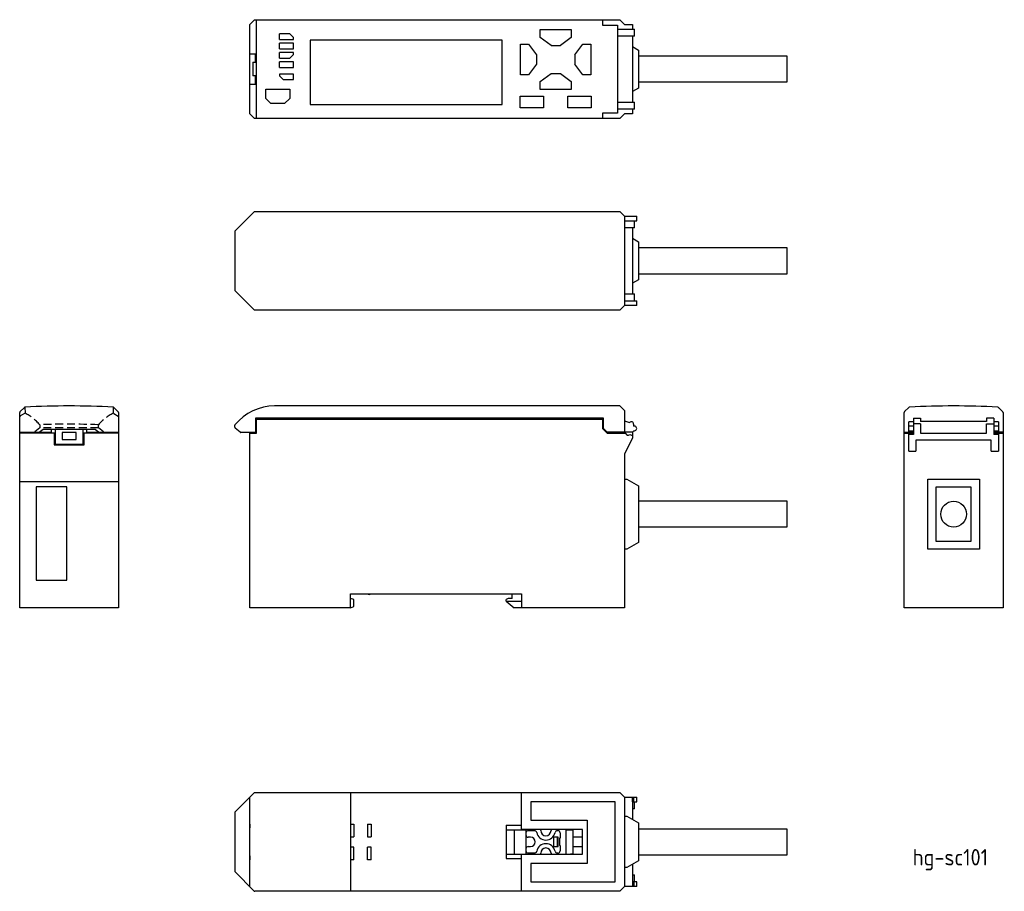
# Model space of a CAD drawing. Extents: x 245 to 455, y 473 to 659.
import ezdxf

# ---------------------------------------------------------------- set-up
doc = ezdxf.new("R2010")
doc.units = 0
doc.linetypes.add('HIDDEN', pattern=[2.516532, 1.677688, -0.838844])
doc.layers.get('0').update_dxf_attribs({"linetype": 'CONTINUOUS'})
doc.styles.get("Standard").update_dxf_attribs({"font": 'isocp.shx', "bigfont": 'extfont.shx'})

msp = doc.modelspace()

# ---------------------------------------------------------------- linework, layer by layer
for p, q in [((293.79, 658.23), (294.79, 659.23)), ((293.79, 639.13), (293.79, 658.23)), ((294.79, 659.23), (372.79, 659.23)), ((295.19, 638.13), (295.19, 659.23)), ((369.09, 659.23), (369.09, 658.08)), ((369.09, 658.08), (372.29, 658.08)), ((372.29, 658.08), (372.29, 639.28)), ((372.79, 659.23), (373.79, 658.23)), ((373.79, 658.23), (375.49, 658.23)), ((375.49, 658.23), (375.49, 657.23)), ((300.09, 655.03), (300.09, 656.23)), ((302.29, 656.23), (300.09, 656.23)), ((302.29, 656.23), (303.09, 655.43)), ((355.79, 657.13), (362.39, 657.13)), ((355.79, 655.43), (355.79, 657.13)), ((362.39, 657.13), (362.39, 655.43)), ((372.29, 657.23), (375.89, 657.23)), ((375.89, 655.73), (375.89, 657.23)), ((300.09, 655.03), (303.09, 655.03)), ((303.09, 654.23), (300.09, 654.23)), ((300.09, 653.03), (300.09, 654.23)), ((303.09, 655.03), (303.09, 655.43)), ((303.09, 653.03), (303.09, 654.23)), ((306.69, 654.83), (306.69, 641.13)), ((347.69, 654.83), (306.69, 654.83)), ((347.69, 641.13), (347.69, 654.83)), ((351.59, 654.03), (353.29, 654.03)), ((351.59, 647.43), (351.59, 654.03)), ((353.29, 654.03), (354.99, 651.73)), ((358.09, 653.73), (355.79, 655.43)), ((362.39, 655.43), (360.09, 653.73)), ((363.19, 651.73), (364.89, 654.03)), ((364.89, 654.03), (366.59, 654.03)), ((366.59, 654.03), (366.59, 647.43)), ((375.89, 655.73), (372.29, 655.73)), ((375.49, 655.73), (375.49, 641.63)), ((294.99, 651.88), (293.79, 651.88)), ((294.99, 650.13), (294.99, 651.88)), ((300.09, 653.03), (303.09, 653.03)), ((303.09, 652.23), (300.09, 652.23)), ((300.09, 651.03), (300.09, 652.23)), ((303.09, 651.83), (302.29, 651.03)), ((303.09, 651.83), (303.09, 652.23)), ((358.09, 653.73), (360.09, 653.73)), ((375.49, 653.49), (376.79, 652.74)), ((376.79, 652.74), (376.79, 644.63)), ((294.39, 650.13), (294.39, 647.23)), ((294.39, 650.13), (294.99, 650.13)), ((300.09, 651.03), (302.29, 651.03)), ((303.09, 650.23), (300.09, 650.23)), ((300.09, 649.03), (300.09, 650.23)), ((303.09, 649.03), (303.09, 650.23)), ((354.99, 649.73), (353.29, 647.43)), ((354.99, 651.73), (354.99, 649.73)), ((363.19, 651.73), (363.19, 649.73)), ((364.89, 647.43), (363.19, 649.73)), ((408.52, 651.43), (376.79, 651.43)), ((408.52, 645.93), (408.52, 651.43)), ((300.09, 649.03), (303.09, 649.03)), ((303.09, 647.63), (300.09, 647.63)), ((300.09, 647.63), (300.09, 647.23)), ((303.09, 646.43), (303.09, 647.63)), ((355.79, 646.03), (358.09, 647.73)), ((358.09, 647.73), (360.09, 647.73)), ((360.09, 647.73), (362.39, 646.03)), ((293.79, 645.48), (294.99, 645.48)), ((294.99, 647.23), (294.39, 647.23)), ((294.99, 645.48), (294.99, 647.23)), ((300.89, 646.43), (300.09, 647.23)), ((300.89, 646.43), (303.09, 646.43)), ((353.29, 647.43), (351.59, 647.43)), ((355.79, 644.33), (355.79, 646.03)), ((362.39, 646.03), (362.39, 644.33)), ((366.59, 647.43), (364.89, 647.43)), ((376.79, 645.93), (408.52, 645.93)), ((297.19, 644.43), (302.29, 644.43)), ((297.19, 642.42), (297.19, 644.43)), ((302.29, 644.43), (302.29, 642.42)), ((362.39, 644.33), (355.79, 644.33)), ((376.79, 644.63), (375.49, 643.88)), ((298.27, 641.33), (297.19, 642.42)), ((301.2, 641.33), (298.27, 641.33)), ((302.29, 642.42), (301.2, 641.33)), ((351.49, 640.43), (351.49, 642.93)), ((351.49, 642.93), (356.49, 642.93)), ((356.49, 642.93), (356.49, 640.43)), ((361.69, 642.93), (366.69, 642.93)), ((361.69, 640.43), (361.69, 642.93)), ((366.69, 642.93), (366.69, 640.43)), ((372.29, 641.63), (375.89, 641.63)), ((375.89, 640.13), (375.89, 641.63)), ((294.79, 638.13), (293.79, 639.13)), ((306.69, 641.13), (347.69, 641.13)), ((356.49, 640.43), (351.49, 640.43)), ((366.69, 640.43), (361.69, 640.43)), ((372.29, 639.28), (369.09, 639.28)), ((369.09, 639.28), (369.09, 638.13)), ((375.89, 640.13), (372.29, 640.13)), ((373.79, 639.13), (372.79, 638.13)), ((375.49, 639.13), (373.79, 639.13)), ((375.49, 640.13), (375.49, 639.13)), ((372.79, 638.13), (294.79, 638.13)), ((294.79, 618.3), (290.59, 614.1)), ((294.79, 618.3), (372.79, 618.3)), ((373.79, 617.3), (372.79, 618.3)), ((373.79, 617.3), (376.39, 617.3)), ((373.79, 617.3), (373.79, 598.2)), ((373.79, 616.3), (376.39, 616.3)), ((375.89, 614.8), (375.89, 616.3)), ((376.39, 616.3), (376.39, 617.3)), ((290.59, 614.1), (290.59, 601.4)), ((375.89, 614.8), (373.78, 614.8)), ((375.49, 614.8), (375.49, 600.7)), ((375.49, 612.56), (376.79, 611.81)), ((376.79, 611.81), (376.79, 603.7)), ((408.52, 610.5), (376.79, 610.5)), ((408.52, 605), (408.52, 610.5)), ((376.79, 603.7), (375.49, 602.95)), ((376.79, 605), (408.52, 605)), ((290.59, 601.4), (294.79, 597.2)), ((373.78, 600.7), (375.89, 600.7)), ((373.79, 600.7), (373.79, 600.7)), ((373.79, 599.2), (376.39, 599.2)), ((375.89, 599.2), (375.89, 600.7)), ((376.39, 598.2), (376.39, 599.2)), ((372.79, 597.2), (294.79, 597.2)), ((372.79, 597.2), (373.79, 598.2)), ((376.39, 598.2), (373.79, 598.2)), ((245.64, 576.46), (244.7, 575.52)), ((264.76, 576.44), (264.74, 576.46)), ((265.68, 575.52), (264.76, 576.44)), ((372.78, 576.76), (299.08, 576.76)), ((373.78, 575.76), (372.78, 576.76)), ((433.59, 575.54), (434.49, 576.44)), ((434.49, 576.44), (434.51, 576.46)), ((453.6, 576.46), (453.63, 576.44)), ((453.63, 576.44), (454.53, 575.54)), ((244.64, 533.66), (244.64, 575.38)), ((265.74, 575.38), (265.74, 533.66)), ((294.99, 574.16), (294.99, 571.1)), ((369.29, 574.16), (294.99, 574.16)), ((295.19, 573.96), (369.09, 573.96)), ((295.19, 570.96), (295.19, 573.96)), ((369.09, 573.96), (369.09, 571.96)), ((369.29, 571.96), (369.29, 574.16)), ((373.78, 575.76), (373.78, 571.16)), ((433.51, 533.66), (433.51, 575.38)), ((433.59, 575.54), (433.57, 575.52)), ((435.51, 574.16), (435.51, 570.66)), ((435.51, 574.16), (437.01, 574.16)), ((437.01, 574.16), (437.01, 573.46)), ((452.61, 574.16), (451.11, 574.16)), ((451.11, 574.16), (451.11, 573.46)), ((452.61, 574.16), (452.61, 570.66)), ((454.55, 575.52), (454.53, 575.54)), ((454.61, 575.38), (454.61, 533.66)), ((290.59, 572.21), (290.59, 572.67)), ((291.73, 571.14), (290.66, 572.05)), ((369.09, 571.96), (370.09, 570.96)), ((370.09, 571.16), (369.29, 571.96)), ((373.78, 573.61), (374.85, 573.23)), ((375.73, 572.9), (375.73, 572.5)), ((435.51, 573.4), (434.51, 573.4)), ((434.51, 571.16), (434.51, 573.4)), ((435.51, 572.46), (434.51, 572.46)), ((437.01, 572.96), (435.51, 572.96)), ((451.11, 573.46), (437.01, 573.46)), ((437.01, 573.46), (437.01, 573.46)), ((451.11, 573.46), (437.01, 573.46)), ((437.01, 572.96), (437.01, 570.96)), ((451.11, 573.46), (451.11, 573.46)), ((451.11, 570.96), (451.11, 572.96)), ((451.11, 572.96), (452.61, 572.96)), ((453.61, 573.4), (452.61, 573.4)), ((453.61, 572.46), (452.61, 572.46)), ((453.61, 573.4), (453.61, 571.16)), ((251.39, 571.1), (244.64, 571.1)), ((252.19, 570.96), (244.64, 570.96)), ((248.83, 571.14), (249.62, 571.82)), ((249.62, 571.82), (260.75, 571.82)), ((251.39, 571.82), (251.39, 571.1)), ((251.99, 570.96), (251.99, 568.46)), ((252.19, 571.82), (252.19, 568.6)), ((256.69, 571.1), (253.69, 571.1)), ((253.69, 571.1), (253.69, 569.6)), ((256.69, 569.6), (256.69, 571.1)), ((258.19, 568.6), (258.19, 571.82)), ((265.74, 570.96), (258.19, 570.96)), ((258.39, 568.46), (258.39, 570.96)), ((258.99, 571.3), (258.99, 571.82)), ((258.99, 571.09), (258.99, 571.3)), ((265.74, 571.1), (258.99, 571.09)), ((260.75, 571.82), (261.55, 571.14)), ((294.99, 571.1), (291.86, 571.1)), ((293.79, 533.66), (293.79, 571.1)), ((293.79, 570.96), (295.19, 570.96)), ((375.49, 571.16), (370.09, 571.16)), ((370.09, 570.96), (374.05, 570.96)), ((375.49, 569.96), (373.79, 566.46)), ((374.91, 570.68), (375.49, 570.47)), ((375.49, 571.16), (375.49, 569.96)), ((433.51, 571.16), (435.51, 571.16)), ((433.51, 570.96), (435.51, 570.96)), ((434.51, 571.46), (435.51, 571.46)), ((434.51, 571.16), (434.51, 571.16)), ((434.51, 571.16), (434.51, 571.16)), ((434.51, 567.09), (434.51, 570.96)), ((435.51, 570.66), (434.51, 570.66)), ((437.01, 570.96), (451.11, 570.96)), ((452.61, 571.46), (453.61, 571.46)), ((454.61, 571.16), (452.61, 571.16)), ((452.61, 570.96), (454.61, 570.96)), ((453.61, 570.66), (452.61, 570.66)), ((453.61, 571.16), (453.61, 571.16)), ((453.61, 571.16), (453.61, 571.16)), ((453.61, 570.96), (453.61, 567.09)), ((251.99, 568.46), (258.39, 568.46)), ((252.19, 568.6), (258.19, 568.6)), ((253.69, 569.6), (256.69, 569.6)), ((253.69, 569.6), (256.69, 569.6)), ((452.11, 569.46), (436.01, 569.46)), ((436.01, 569.46), (436.01, 567.09)), ((452.11, 567.09), (452.11, 569.46)), ((373.79, 566.46), (373.79, 533.66)), ((434.51, 567.09), (436.01, 567.09)), ((452.11, 567.09), (453.61, 567.09)), ((244.64, 560.66), (265.74, 560.66)), ((254.69, 559.46), (248.19, 559.46)), ((248.19, 559.46), (248.19, 539.56)), ((254.69, 539.56), (254.69, 559.46)), ((373.79, 561.16), (374.29, 561.16)), ((374.29, 561.16), (376.79, 559.72)), ((376.79, 559.72), (376.79, 547.61)), ((438.56, 561.16), (449.56, 561.16)), ((438.56, 546.16), (438.56, 561.16)), ((440.29, 559.43), (440.29, 547.89)), ((447.83, 559.43), (440.29, 559.43)), ((447.83, 547.89), (447.83, 559.43)), ((449.56, 561.16), (449.56, 546.16)), ((408.52, 556.46), (376.79, 556.46)), ((408.52, 550.96), (408.52, 556.46)), ((376.79, 550.96), (408.52, 550.96)), ((376.79, 547.61), (374.29, 546.16)), ((440.29, 547.89), (447.83, 547.89)), ((374.29, 546.16), (373.79, 546.16)), ((449.56, 546.16), (438.56, 546.16)), ((248.19, 539.56), (254.69, 539.56)), ((315.29, 533.66), (315.29, 536.66)), ((315.29, 536.66), (351.79, 536.66)), ((349.79, 535.66), (349.79, 536.66)), ((351.79, 536.66), (351.79, 533.66)), ((315.99, 535.46), (315.29, 535.66)), ((315.99, 533.96), (315.99, 535.46)), ((348.94, 535.66), (348.54, 535.46)), ((348.54, 535.06), (348.54, 535.46)), ((348.54, 535.06), (351.79, 535.06)), ((348.54, 535.06), (350.21, 533.66)), ((349.79, 535.66), (348.94, 535.66)), ((265.74, 533.66), (244.64, 533.66)), ((315.29, 533.66), (293.79, 533.66)), ((315.29, 533.66), (315.99, 533.96)), ((373.79, 533.66), (350.21, 533.66)), ((454.61, 533.66), (433.51, 533.66)), ((290.59, 490.03), (294.79, 494.23)), ((294.79, 494.23), (372.79, 494.23)), ((315.29, 494.23), (315.29, 473.13)), ((351.79, 486.33), (351.79, 494.23)), ((372.79, 494.23), (373.79, 493.23)), ((293.79, 474.21), (293.79, 493.14)), ((353.79, 492.23), (353.79, 488.33)), ((371.79, 492.23), (353.79, 492.23)), ((371.79, 475.13), (371.79, 492.23)), ((373.79, 493.23), (376.39, 493.23)), ((373.79, 493.23), (373.79, 474.13)), ((375.49, 493.23), (375.49, 488.48)), ((375.49, 492.23), (375.49, 493.03)), ((375.49, 492.23), (375.49, 492.23)), ((375.49, 492.23), (376.39, 492.23)), ((375.76, 492.23), (375.76, 493.23)), ((375.89, 490.73), (375.89, 492.23)), ((376.39, 492.23), (376.39, 493.23)), ((290.59, 490.03), (290.59, 477.33)), ((375.89, 490.73), (375.49, 490.73)), ((353.79, 488.33), (365.79, 488.33)), ((365.79, 488.33), (365.79, 479.03)), ((373.79, 489.18), (374.29, 489.18)), ((374.29, 489.18), (376.79, 487.73)), ((293.79, 487.48), (293.79, 487.48)), ((293.79, 487.28), (293.79, 486.88)), ((293.79, 486.68), (293.79, 486.68)), ((315.29, 487.48), (315.99, 487.48)), ((315.99, 487.48), (315.99, 484.78)), ((318.89, 487.48), (318.89, 484.78)), ((318.89, 487.48), (319.68, 487.48)), ((319.68, 487.48), (319.68, 484.78)), ((348.54, 487.23), (348.54, 480.13)), ((348.54, 487.23), (351.79, 487.23)), ((348.54, 486.28), (352.74, 486.28)), ((350.21, 486.28), (350.21, 481.08)), ((364.79, 486.33), (351.79, 486.33)), ((352.74, 486.28), (352.74, 481.08)), ((353.24, 486.08), (354.54, 486.08)), ((355.89, 486.08), (355.89, 486.08)), ((358.09, 486.08), (358.09, 486.08)), ((359.44, 486.08), (359.54, 486.08)), ((361.24, 486.28), (362.24, 486.28)), ((361.24, 486.28), (361.24, 481.08)), ((362.24, 486.28), (362.74, 486.28)), ((362.74, 486.33), (362.74, 481.03)), ((364.79, 481.03), (364.79, 486.33)), ((376.79, 487.73), (376.79, 479.62)), ((408.52, 486.43), (376.79, 486.43)), ((408.52, 480.93), (408.52, 486.43)), ((315.29, 484.78), (315.99, 484.78)), ((318.89, 484.78), (319.68, 484.78)), ((353.74, 484.68), (353.24, 484.68)), ((358.59, 484.68), (358.59, 482.68)), ((359.59, 484.68), (358.59, 484.68)), ((359.39, 484.68), (359.39, 482.68)), ((359.59, 482.68), (359.59, 484.68)), ((359.89, 484.44), (359.89, 482.92)), ((360.04, 484.44), (359.89, 484.44)), ((360.04, 485.58), (360.04, 484.44)), ((364.79, 484.68), (362.74, 484.68)), ((315.99, 482.58), (315.29, 482.58)), ((315.99, 479.88), (315.99, 482.58)), ((318.89, 479.88), (318.89, 482.58)), ((319.68, 482.58), (318.89, 482.58)), ((319.68, 479.88), (319.68, 482.58)), ((353.24, 482.68), (353.74, 482.68)), ((358.59, 482.68), (359.59, 482.68)), ((360.04, 482.92), (359.89, 482.92)), ((360.04, 482.92), (360.04, 481.78)), ((362.74, 482.68), (364.79, 482.68)), ((293.79, 480.68), (293.79, 480.68)), ((293.79, 480.48), (293.79, 480.08)), ((293.79, 479.88), (293.79, 479.88)), ((315.99, 479.88), (315.29, 479.88)), ((319.68, 479.88), (318.89, 479.88)), ((348.54, 481.08), (352.74, 481.08)), ((348.54, 480.13), (351.79, 480.13)), ((351.79, 473.13), (351.79, 481.03)), ((351.79, 481.03), (364.79, 481.03)), ((354.54, 481.28), (353.24, 481.28)), ((355.89, 481.28), (355.89, 481.28)), ((358.09, 481.28), (358.09, 481.28)), ((359.54, 481.28), (359.44, 481.28)), ((361.24, 481.08), (362.24, 481.08)), ((362.74, 481.08), (362.24, 481.08)), ((376.79, 479.62), (374.29, 478.18)), ((376.79, 480.93), (408.52, 480.93)), ((294.73, 473.19), (290.59, 477.33)), ((353.79, 479.03), (353.79, 475.13)), ((365.79, 479.03), (353.79, 479.03)), ((374.29, 478.18), (373.79, 478.18)), ((375.49, 478.87), (375.49, 474.13)), ((375.49, 476.63), (375.89, 476.63)), ((375.89, 475.13), (375.89, 476.63)), ((372.79, 473.13), (294.87, 473.13)), ((353.79, 475.13), (371.79, 475.13)), ((373.79, 474.13), (372.79, 473.13)), ((376.39, 474.13), (373.79, 474.13)), ((376.39, 475.13), (375.49, 475.13)), ((375.76, 475.13), (375.76, 474.13)), ((376.39, 474.13), (376.39, 475.13))]:
    msp.add_line(p, q)
at = {"color": 2, "linetype": 'HIDDEN'}
for p, q in [((245.77, 576.52), (245.78, 575.2)), ((264.61, 576.52), (264.6, 575.2)), ((245.65, 575.15), (244.7, 574.57)), ((264.73, 575.15), (265.68, 574.57)), ((248.92, 572.12), (247.85, 571.21)), ((248.92, 572.76), (248.92, 572.12)), ((261.46, 572.12), (248.92, 572.12)), ((261.46, 572.12), (261.46, 572.76)), ((262.53, 571.21), (261.46, 572.12))]:
    msp.add_line(p, q, dxfattribs=at)
for points in [[(375.49, 492.23, 0), (375.49, 492.23, 0), (375.49, 492.23, 0), (375.49, 492.23, 0), (375.49, 492.23, 0), (375.49, 492.23, 0), (375.49, 492.23, 0), (375.5, 492.23, 0), (375.5, 492.23, 0), (375.5, 492.23, 0), (375.5, 492.23, 0), (375.5, 492.23, 0), (375.5, 492.23, 0), (375.5, 492.23, 0), (375.5, 492.23, 0), (375.5, 492.23, 0), (375.51, 492.23, 0), (375.51, 492.23, 0), (375.51, 492.23, 0), (375.51, 492.23, 0), (375.51, 492.23, 0), (375.51, 492.23, 0), (375.51, 492.23, 0), (375.51, 492.23, 0), (375.51, 492.23, 0), (375.52, 492.23, 0), (375.52, 492.23, 0), (375.52, 492.23, 0), (375.52, 492.23, 0), (375.52, 492.23, 0), (375.52, 492.23, 0), (375.52, 492.23, 0), (375.52, 492.23, 0), (375.52, 492.23, 0), (375.53, 492.23, 0), (375.53, 492.23, 0), (375.53, 492.23, 0), (375.53, 492.23, 0), (375.53, 492.23, 0), (375.53, 492.23, 0), (375.53, 492.23, 0), (375.53, 492.23, 0), (375.54, 492.23, 0), (375.54, 492.23, 0), (375.54, 492.23, 0), (375.54, 492.23, 0), (375.54, 492.23, 0), (375.54, 492.23, 0), (375.54, 492.23, 0), (375.54, 492.23, 0), (375.54, 492.23, 0), (375.55, 492.23, 0), (375.55, 492.23, 0), (375.55, 492.23, 0), (375.55, 492.23, 0), (375.55, 492.23, 0), (375.55, 492.23, 0), (375.55, 492.23, 0), (375.55, 492.23, 0), (375.55, 492.23, 0), (375.56, 492.23, 0), (375.56, 492.23, 0), (375.56, 492.23, 0), (375.56, 492.23, 0), (375.56, 492.23, 0), (375.56, 492.23, 0), (375.56, 492.23, 0), (375.56, 492.23, 0), (375.56, 492.23, 0), (375.56, 492.23, 0), (375.57, 492.23, 0), (375.57, 492.23, 0), (375.57, 492.23, 0), (375.57, 492.23, 0), (375.57, 492.23, 0), (375.57, 492.23, 0), (375.57, 492.23, 0), (375.57, 492.23, 0), (375.57, 492.23, 0), (375.58, 492.23, 0), (375.58, 492.23, 0), (375.58, 492.23, 0), (375.58, 492.23, 0), (375.58, 492.23, 0), (375.58, 492.23, 0), (375.58, 492.23, 0), (375.58, 492.23, 0), (375.58, 492.23, 0), (375.58, 492.23, 0), (375.59, 492.23, 0), (375.59, 492.23, 0), (375.59, 492.23, 0), (375.59, 492.23, 0), (375.59, 492.23, 0), (375.59, 492.23, 0), (375.59, 492.23, 0), (375.59, 492.23, 0), (375.59, 492.23, 0), (375.59, 492.23, 0), (375.6, 492.23, 0), (375.6, 492.23, 0), (375.6, 492.23, 0), (375.6, 492.23, 0), (375.6, 492.23, 0), (375.6, 492.23, 0), (375.6, 492.23, 0), (375.6, 492.23, 0), (375.6, 492.23, 0), (375.6, 492.23, 0), (375.61, 492.23, 0), (375.61, 492.23, 0), (375.61, 492.23, 0), (375.61, 492.23, 0), (375.61, 492.23, 0), (375.61, 492.23, 0), (375.61, 492.23, 0), (375.61, 492.23, 0), (375.61, 492.23, 0), (375.61, 492.23, 0), (375.61, 492.23, 0), (375.61, 492.23, 0), (375.62, 492.23, 0), (375.62, 492.23, 0), (375.62, 492.23, 0), (375.62, 492.23, 0), (375.62, 492.23, 0), (375.62, 492.23, 0), (375.62, 492.23, 0), (375.62, 492.23, 0), (375.62, 492.23, 0), (375.62, 492.23, 0), (375.62, 492.23, 0), (375.62, 492.23, 0), (375.62, 492.23, 0), (375.63, 492.23, 0), (375.63, 492.23, 0), (375.63, 492.23, 0), (375.63, 492.23, 0), (375.63, 492.23, 0), (375.63, 492.23, 0), (375.63, 492.23, 0), (375.63, 492.23, 0), (375.63, 492.23, 0), (375.63, 492.23, 0), (375.63, 492.23, 0), (375.63, 492.23, 0), (375.63, 492.23, 0), (375.63, 492.23, 0), (375.64, 492.23, 0), (375.64, 492.23, 0), (375.64, 492.23, 0), (375.64, 492.23, 0), (375.64, 492.23, 0), (375.64, 492.23, 0), (375.64, 492.23, 0), (375.64, 492.23, 0), (375.64, 492.23, 0), (375.64, 492.23, 0), (375.64, 492.23, 0), (375.64, 492.23, 0), (375.64, 492.23, 0), (375.64, 492.23, 0), (375.65, 492.23, 0), (375.65, 492.23, 0), (375.65, 492.23, 0), (375.65, 492.23, 0), (375.65, 492.23, 0), (375.65, 492.23, 0), (375.65, 492.23, 0), (375.65, 492.23, 0), (375.65, 492.23, 0), (375.65, 492.23, 0), (375.65, 492.23, 0), (375.65, 492.23, 0), (375.65, 492.23, 0), (375.65, 492.23, 0), (375.65, 492.23, 0), (375.65, 492.23, 0), (375.65, 492.23, 0), (375.66, 492.23, 0), (375.66, 492.23, 0), (375.66, 492.23, 0), (375.66, 492.23, 0), (375.66, 492.23, 0), (375.66, 492.23, 0), (375.66, 492.23, 0), (375.66, 492.23, 0), (375.66, 492.23, 0), (375.66, 492.23, 0), (375.66, 492.23, 0), (375.66, 492.23, 0), (375.66, 492.23, 0), (375.66, 492.23, 0), (375.66, 492.23, 0), (375.66, 492.23, 0), (375.66, 492.23, 0), (375.67, 492.23, 0), (375.67, 492.23, 0), (375.67, 492.23, 0), (375.67, 492.23, 0), (375.67, 492.23, 0), (375.67, 492.23, 0), (375.67, 492.23, 0), (375.67, 492.23, 0), (375.67, 492.23, 0), (375.67, 492.23, 0), (375.67, 492.23, 0), (375.67, 492.23, 0), (375.67, 492.23, 0), (375.67, 492.23, 0), (375.67, 492.23, 0), (375.67, 492.23, 0), (375.67, 492.23, 0), (375.67, 492.23, 0), (375.67, 492.23, 0), (375.67, 492.23, 0), (375.67, 492.23, 0), (375.67, 492.23, 0), (375.67, 492.23, 0), (375.68, 492.23, 0), (375.68, 492.23, 0), (375.68, 492.23, 0), (375.68, 492.23, 0), (375.68, 492.23, 0), (375.68, 492.23, 0), (375.68, 492.23, 0), (375.68, 492.23, 0), (375.68, 492.23, 0), (375.68, 492.23, 0), (375.68, 492.23, 0), (375.68, 492.23, 0), (375.68, 492.23, 0), (375.68, 492.23, 0), (375.68, 492.23, 0), (375.68, 492.23, 0), (375.68, 492.23, 0), (375.68, 492.23, 0), (375.68, 492.23, 0), (375.68, 492.23, 0), (375.68, 492.23, 0), (375.68, 492.23, 0), (375.68, 492.23, 0), (375.68, 492.23, 0), (375.68, 492.23, 0), (375.68, 492.23, 0), (375.68, 492.23, 0), (375.68, 492.23, 0), (375.68, 492.23, 0), (375.68, 492.23, 0), (375.68, 492.23, 0), (375.68, 492.23, 0), (375.68, 492.23, 0), (375.68, 492.23, 0), (375.68, 492.23, 0), (375.68, 492.23, 0), (375.68, 492.23, 0), (375.68, 492.23, 0), (375.69, 492.23, 0), (375.69, 492.23, 0), (375.69, 492.23, 0), (375.69, 492.23, 0), (375.69, 492.23, 0), (375.69, 492.23, 0), (375.69, 492.23, 0), (375.69, 492.23, 0), (375.69, 492.23, 0), (375.69, 492.23, 0), (375.69, 492.23, 0), (375.69, 492.23, 0), (375.69, 492.23, 0), (375.69, 492.23, 0), (375.69, 492.23, 0), (375.69, 492.23, 0), (375.69, 492.23, 0), (375.69, 492.23, 0), (375.69, 492.23, 0), (375.69, 492.23, 0), (375.69, 492.23, 0), (375.69, 492.23, 0), (375.69, 492.23, 0), (375.69, 492.23, 0), (375.69, 492.23, 0), (375.69, 492.23, 0), (375.69, 492.23, 0), (375.69, 492.23, 0), (375.69, 492.23, 0), (375.69, 492.23, 0), (375.69, 492.23, 0)], [(375.69, 475.13, 0), (375.69, 475.13, 0), (375.69, 475.13, 0), (375.69, 475.13, 0), (375.69, 475.13, 0), (375.69, 475.13, 0), (375.69, 475.13, 0), (375.69, 475.13, 0), (375.69, 475.13, 0), (375.69, 475.13, 0), (375.69, 475.13, 0), (375.69, 475.13, 0), (375.69, 475.13, 0), (375.69, 475.13, 0), (375.69, 475.13, 0), (375.69, 475.13, 0), (375.69, 475.13, 0), (375.69, 475.13, 0), (375.69, 475.13, 0), (375.69, 475.13, 0), (375.69, 475.13, 0), (375.69, 475.13, 0), (375.69, 475.13, 0), (375.69, 475.13, 0), (375.69, 475.13, 0), (375.69, 475.13, 0), (375.69, 475.13, 0), (375.69, 475.13, 0), (375.69, 475.13, 0), (375.69, 475.13, 0), (375.69, 475.13, 0), (375.69, 475.13, 0), (375.69, 475.13, 0), (375.69, 475.13, 0), (375.68, 475.13, 0), (375.68, 475.13, 0), (375.68, 475.13, 0), (375.68, 475.13, 0), (375.68, 475.13, 0), (375.68, 475.13, 0), (375.68, 475.13, 0), (375.68, 475.13, 0), (375.68, 475.13, 0), (375.68, 475.13, 0), (375.68, 475.13, 0), (375.68, 475.13, 0), (375.68, 475.13, 0), (375.68, 475.13, 0), (375.68, 475.13, 0), (375.68, 475.13, 0), (375.68, 475.13, 0), (375.68, 475.13, 0), (375.68, 475.13, 0), (375.68, 475.13, 0), (375.68, 475.13, 0), (375.68, 475.13, 0), (375.68, 475.13, 0), (375.68, 475.13, 0), (375.68, 475.13, 0), (375.68, 475.13, 0), (375.68, 475.13, 0), (375.68, 475.13, 0), (375.68, 475.13, 0), (375.68, 475.13, 0), (375.68, 475.13, 0), (375.68, 475.13, 0), (375.68, 475.13, 0), (375.68, 475.13, 0), (375.68, 475.13, 0), (375.68, 475.13, 0), (375.68, 475.13, 0), (375.68, 475.13, 0), (375.68, 475.13, 0), (375.68, 475.13, 0), (375.68, 475.13, 0), (375.67, 475.13, 0), (375.67, 475.13, 0), (375.67, 475.13, 0), (375.67, 475.13, 0), (375.67, 475.13, 0), (375.67, 475.13, 0), (375.67, 475.13, 0), (375.67, 475.13, 0), (375.67, 475.13, 0), (375.67, 475.13, 0), (375.67, 475.13, 0), (375.67, 475.13, 0), (375.67, 475.13, 0), (375.67, 475.13, 0), (375.67, 475.13, 0), (375.67, 475.13, 0), (375.67, 475.13, 0), (375.67, 475.13, 0), (375.67, 475.13, 0), (375.67, 475.13, 0), (375.67, 475.13, 0), (375.67, 475.13, 0), (375.67, 475.13, 0), (375.67, 475.13, 0), (375.67, 475.13, 0), (375.67, 475.13, 0), (375.66, 475.13, 0), (375.66, 475.13, 0), (375.66, 475.13, 0), (375.66, 475.13, 0), (375.66, 475.13, 0), (375.66, 475.13, 0), (375.66, 475.13, 0), (375.66, 475.13, 0), (375.66, 475.13, 0), (375.66, 475.13, 0), (375.66, 475.13, 0), (375.66, 475.13, 0), (375.66, 475.13, 0), (375.66, 475.13, 0), (375.66, 475.13, 0), (375.66, 475.13, 0), (375.66, 475.13, 0), (375.66, 475.13, 0), (375.65, 475.13, 0), (375.65, 475.13, 0), (375.65, 475.13, 0), (375.65, 475.13, 0), (375.65, 475.13, 0), (375.65, 475.13, 0), (375.65, 475.13, 0), (375.65, 475.13, 0), (375.65, 475.13, 0), (375.65, 475.13, 0), (375.65, 475.13, 0), (375.65, 475.13, 0), (375.65, 475.13, 0), (375.65, 475.13, 0), (375.65, 475.13, 0), (375.65, 475.13, 0), (375.65, 475.13, 0), (375.65, 475.13, 0), (375.64, 475.13, 0), (375.64, 475.13, 0), (375.64, 475.13, 0), (375.64, 475.13, 0), (375.64, 475.13, 0), (375.64, 475.13, 0), (375.64, 475.13, 0), (375.64, 475.13, 0), (375.64, 475.13, 0), (375.64, 475.13, 0), (375.64, 475.13, 0), (375.64, 475.13, 0), (375.64, 475.13, 0), (375.64, 475.13, 0), (375.64, 475.13, 0), (375.64, 475.13, 0), (375.63, 475.13, 0), (375.63, 475.13, 0), (375.63, 475.13, 0), (375.63, 475.13, 0), (375.63, 475.13, 0), (375.63, 475.13, 0), (375.63, 475.13, 0), (375.63, 475.13, 0), (375.63, 475.13, 0), (375.63, 475.13, 0), (375.63, 475.13, 0), (375.63, 475.13, 0), (375.63, 475.13, 0), (375.63, 475.13, 0), (375.62, 475.13, 0), (375.62, 475.13, 0), (375.62, 475.13, 0), (375.62, 475.13, 0), (375.62, 475.13, 0), (375.62, 475.13, 0), (375.62, 475.13, 0), (375.62, 475.13, 0), (375.62, 475.13, 0), (375.62, 475.13, 0), (375.62, 475.13, 0), (375.62, 475.13, 0), (375.62, 475.13, 0), (375.62, 475.13, 0), (375.62, 475.13, 0), (375.61, 475.13, 0), (375.61, 475.13, 0), (375.61, 475.13, 0), (375.61, 475.13, 0), (375.61, 475.13, 0), (375.61, 475.13, 0), (375.61, 475.13, 0), (375.61, 475.13, 0), (375.61, 475.13, 0), (375.61, 475.13, 0), (375.61, 475.13, 0), (375.61, 475.13, 0), (375.6, 475.13, 0), (375.6, 475.13, 0), (375.6, 475.13, 0), (375.6, 475.13, 0), (375.6, 475.13, 0), (375.6, 475.13, 0), (375.6, 475.13, 0), (375.6, 475.13, 0), (375.6, 475.13, 0), (375.6, 475.13, 0), (375.6, 475.13, 0), (375.6, 475.13, 0), (375.59, 475.13, 0), (375.59, 475.13, 0), (375.59, 475.13, 0), (375.59, 475.13, 0), (375.59, 475.13, 0), (375.59, 475.13, 0), (375.59, 475.13, 0), (375.59, 475.13, 0), (375.59, 475.13, 0), (375.59, 475.13, 0), (375.58, 475.13, 0), (375.58, 475.13, 0), (375.58, 475.13, 0), (375.58, 475.13, 0), (375.58, 475.13, 0), (375.58, 475.13, 0), (375.58, 475.13, 0), (375.58, 475.13, 0), (375.58, 475.13, 0), (375.58, 475.13, 0), (375.58, 475.13, 0), (375.57, 475.13, 0), (375.57, 475.13, 0), (375.57, 475.13, 0), (375.57, 475.13, 0), (375.57, 475.13, 0), (375.57, 475.13, 0), (375.57, 475.13, 0), (375.57, 475.13, 0), (375.57, 475.13, 0), (375.57, 475.13, 0), (375.56, 475.13, 0), (375.56, 475.13, 0), (375.56, 475.13, 0), (375.56, 475.13, 0), (375.56, 475.13, 0), (375.56, 475.13, 0), (375.56, 475.13, 0), (375.56, 475.13, 0), (375.56, 475.13, 0), (375.56, 475.13, 0), (375.56, 475.13, 0), (375.56, 475.13, 0), (375.55, 475.13, 0), (375.55, 475.13, 0), (375.55, 475.13, 0), (375.55, 475.13, 0), (375.55, 475.13, 0), (375.55, 475.13, 0), (375.55, 475.13, 0), (375.55, 475.13, 0), (375.55, 475.13, 0), (375.55, 475.13, 0), (375.54, 475.13, 0), (375.54, 475.13, 0), (375.54, 475.13, 0), (375.54, 475.13, 0), (375.54, 475.13, 0), (375.54, 475.13, 0), (375.54, 475.13, 0), (375.54, 475.13, 0), (375.54, 475.13, 0), (375.54, 475.13, 0), (375.54, 475.13, 0), (375.53, 475.13, 0), (375.53, 475.13, 0), (375.53, 475.13, 0), (375.53, 475.13, 0), (375.53, 475.13, 0), (375.53, 475.13, 0), (375.53, 475.13, 0), (375.53, 475.13, 0), (375.53, 475.13, 0), (375.52, 475.13, 0), (375.52, 475.13, 0), (375.52, 475.13, 0), (375.52, 475.13, 0), (375.52, 475.13, 0), (375.52, 475.13, 0), (375.52, 475.13, 0), (375.52, 475.13, 0), (375.52, 475.13, 0), (375.52, 475.13, 0), (375.51, 475.13, 0), (375.51, 475.13, 0), (375.51, 475.13, 0), (375.51, 475.13, 0), (375.51, 475.13, 0), (375.51, 475.13, 0), (375.51, 475.13, 0), (375.51, 475.13, 0), (375.51, 475.13, 0), (375.51, 475.13, 0), (375.51, 475.13, 0), (375.5, 475.13, 0), (375.5, 475.13, 0), (375.5, 475.13, 0), (375.5, 475.13, 0), (375.5, 475.13, 0), (375.5, 475.13, 0), (375.5, 475.13, 0), (375.5, 475.13, 0), (375.5, 475.13, 0), (375.5, 475.13, 0), (375.5, 475.13, 0), (375.5, 475.13, 0), (375.49, 475.13, 0), (375.49, 475.13, 0), (375.49, 475.13, 0), (375.49, 475.13, 0), (375.49, 475.13, 0), (375.49, 475.13, 0), (375.49, 475.13, 0), (375.49, 475.13, 0)]]:
    msp.add_polyline3d(points)
msp.add_circle((444.06, 553.66), 2.75)
for centre, radius, start, end in [((245.78, 576.32), 0.2, 92.9177, 134.9997), ((255.19, 391.76), 185, 87.0826, 92.9174), ((264.6, 576.32), 0.2, 45.0003, 87.0823), ((299.29, 565.33), 11.44, 91.0502, 139.2132), ((434.65, 576.32), 0.2, 92.9177, 134.9997), ((444.06, 391.76), 185, 87.0826, 92.9174), ((453.46, 576.32), 0.2, 45.0003, 87.0823), ((244.84, 575.38), 0.2, 134.9999, 180.0003), ((265.54, 575.38), 0.2, 359.9997, 45.0001), ((433.71, 575.38), 0.2, 134.9999, 180.0003), ((454.41, 575.38), 0.2, 359.9997, 45.0001), ((290.79, 572.67), 0.2, 139.5701, 180.0453), ((290.79, 572.21), 0.2, 180.0453, 229.7362), ((375.23, 572.9), 0.5, 0.0453, 139.6471), ((374.89, 571.96), 1, 29.0003, 32.6912), ((375.89, 571.96), 0.5, 255.5677, 104.5228), ((248.7, 571.3), 0.2, 270, 310.2827), ((261.68, 571.3), 0.2, 229.7173, 270), ((291.86, 571.3), 0.2, 229.7362, 270.0453), ((374.55, 571.02), 0.5, 186.9276, 316.4218), ((374.89, 571.96), 1, 306.9152, 331.0902), ((319.29, 537.11), 0.6, 228.5904, 311.4096), ((356.9, 487.33), 63.11, 179.8644, 180.046), ((356.9, 486.83), 63.11, 179.954, 180.1356), ((353.24, 485.58), 0.5, 90, 180), ((354.54, 485.58), 0.5, 11.537, 90), ((356.99, 486.08), 2, 191.537, 348.463), ((354.74, 486.08), 1.15, 0, 12.5559), ((356.99, 486.08), 1.1, 180, 0), ((359.24, 486.08), 1.15, 167.4441, 180), ((359.44, 485.58), 0.5, 90, 168.463), ((359.54, 485.58), 0.5, 0, 90), ((353.24, 485.18), 0.5, 180, 270), ((353.74, 483.68), 1, 270, 90), ((353.24, 482.18), 0.5, 90, 180), ((353.24, 481.78), 0.5, 180, 270), ((354.54, 481.78), 0.5, 270, 348.463), ((356.99, 481.28), 2, 11.537, 168.463), ((356.99, 481.28), 1.1, 0, 180), ((359.44, 481.78), 0.5, 191.537, 270), ((359.54, 481.78), 0.5, 270, 0), ((356.9, 480.53), 63.11, 179.8644, 180.046), ((356.9, 480.03), 63.11, 179.954, 180.1356), ((354.74, 481.28), 1.15, 347.4441, 0), ((359.24, 481.28), 1.15, 180, 192.5559), ((294.87, 473.33), 0.2, 224.9991, 270)]:
    msp.add_arc(centre, radius, start, end)
for centre, radius, start, end in [((244.81, 574.44), 0.173, 131.3, 179.4307), ((245.79, 574.98), 0.214, 91.8459, 130.5476), ((241.39, 566.32), 9.9, 40.5326, 63.6941), ((268.99, 566.32), 9.9, 116.3059, 139.4674), ((264.59, 574.98), 0.214, 49.4545, 88.1558), ((265.57, 574.44), 0.173, 0.5695, 48.7041), ((255.19, 391.76), 181.1, 88.0154, 91.9846)]:
    msp.add_arc(centre, radius, start, end, dxfattribs=at)

# ---------------------------------------------------------------- texts
at = {"color": 2, "linetype": 'CONTINUOUS'}
msp.add_text('hg-sc101', height=3.5, dxfattribs=at).set_placement((435.32, 478.65))

doc.saveas('drawing.dxf')
